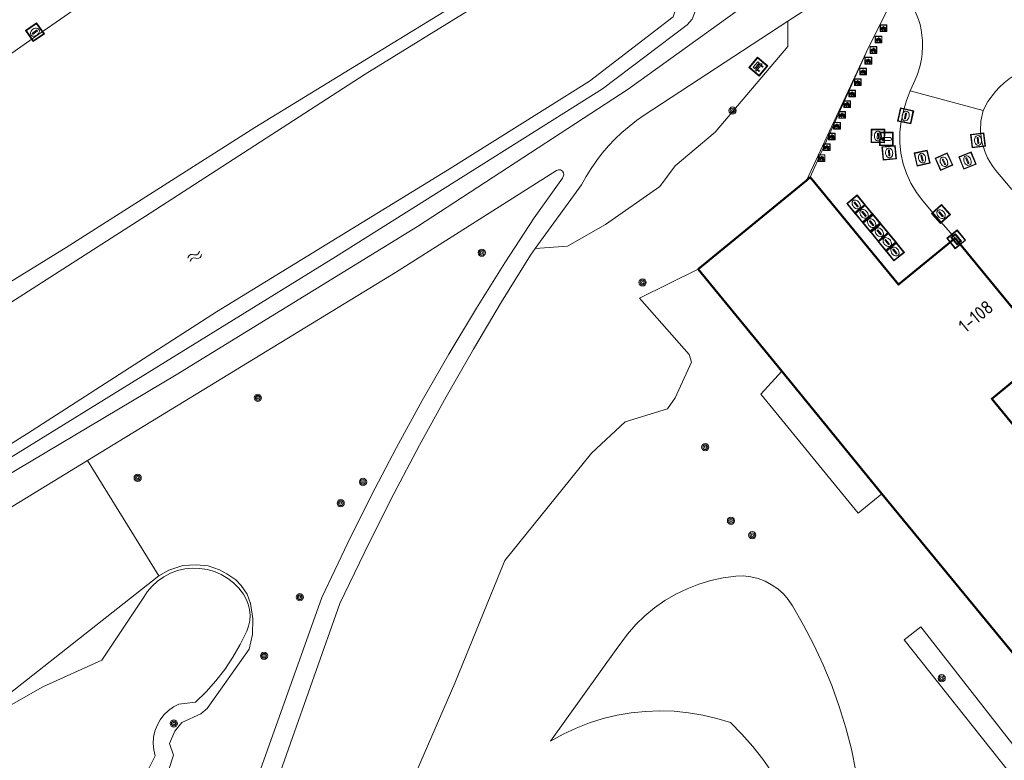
# Model space of a CAD drawing. Header units: metres. Extents: x 94279 to 96109, y 461866 to 463040.
# Tile 34 of 175: x 94816 to 94889, y 462734 to 462789. Entities that reach past the tile are written whole.
import ezdxf
from ezdxf.enums import TextEntityAlignment as Align

# ---------------------------------------------------------------- set-up
doc = ezdxf.new("R2010")
doc.units = ezdxf.units.M
doc.layers.get('0').update_dxf_attribs({"linetype": 'CONTINUOUS'})
for name, color, linetype, lineweight in [('B_BEBOUWINGSGRENS_0', 132, 'CONTINUOUS', 50), ('G_GRENS_ALGEMEEN_0', 251, 'CONTINUOUS', 13), ('Q_BANK_0', 251, 'CONTINUOUS', 13), ('Q_BOOM_0', 251, 'CONTINUOUS', 13), ('Q_FIETSENREK_0', 251, 'CONTINUOUS', 13), ('Q_GASPUT_0', 251, 'CONTINUOUS', 13), ('Q_INSPECTIE_OF_RIOOLPUT_0', 251, 'CONTINUOUS', 13), ('Q_KOLK_0', 251, 'CONTINUOUS', 13), ('Q_PEILBUIS_0', 251, 'CONTINUOUS', 13), ('Q_STRAATNAAMBORD_0', 251, 'CONTINUOUS', 13), ('Q_WATERLEIDINGPUT_0', 251, 'CONTINUOUS', 13), ('S_GBKN_SYMBOOL_WATER_0', 251, 'CONTINUOUS', 13), ('T_CULTUURGRENS_0', 251, 'CONTINUOUS', 13), ('T_HEK_LIJN_0', 251, 'CONTINUOUS', 13), ('T_WALBESCHERMING_0', 251, 'CONTINUOUS', 13), ('V_WEGGRENS_0', 251, 'CONTINUOUS', 13), ('W_WATERGRENS_0', 251, 'CONTINUOUS', 13), ('Z_GBKN_HUISNUMMER_0', 251, 'CONTINUOUS', 13)]:
    doc.layers.add(name, color=color, linetype=linetype, lineweight=lineweight)
doc.styles.get("Standard").update_dxf_attribs({"font": 'isocp.shx'})

# ---------------------------------------------------------------- blocks, each defined once
blk = doc.blocks.new('Q_GASPUT')
blk.add_lwpolyline([(-0.5, 0.5), (0.5, 0.5), (0.5, -0.5), (-0.5, -0.5)], close=True)
for points in [[(-0.442, 0.464), (0.438, 0.464, -0.414214), (0.459, 0.442), (0.459, -0.437, -0.414214), (0.438, -0.459), (-0.442, -0.459, -0.414214), (-0.463, -0.437), (-0.463, 0.442), (-0.463, 0.444), (-0.463, 0.446), (-0.463, 0.448), (-0.462, 0.45), (-0.461, 0.451), (-0.46, 0.453), (-0.459, 0.455), (-0.458, 0.456), (-0.457, 0.457), (-0.456, 0.459), (-0.454, 0.46), (-0.453, 0.461), (-0.451, 0.462), (-0.449, 0.462), (-0.447, 0.463), (-0.446, 0.463), (-0.444, 0.464), (-0.442, 0.464)], [(-0.345, 0.105, 0.380426), (-0.276, -0.18)], [(-0.008, 0.266, 0.240218), (-0.345, 0.105)], [(-0.194, 0.045, 0.853344), (-0.194, -0.032)], [(0.331, 0.111, 0.240191), (-0.008, 0.266)], [(0.185, -0.032, 0.849746), (0.185, 0.045)], [(0.267, -0.176, 0.380426), (0.331, 0.111)], [(-0.276, -0.18, 0.148452), (0.012, -0.257)], [(0.012, -0.257, 0.131742), (0.267, -0.176)]]:
    blk.add_lwpolyline(points, format="xyb")
for points in [[(-0.194, 0.045), (0.185, 0.045)], [(0.185, -0.032), (-0.194, -0.032)]]:
    blk.add_lwpolyline(points)
blk = doc.blocks.new('Q_WATERLEIDINGPUT')
blk.add_lwpolyline([(-0.5, 0.5), (0.5, 0.5), (0.5, -0.5), (-0.5, -0.5)], close=True)
for points in [[(-0.442, 0.464), (0.438, 0.464, -0.414214), (0.459, 0.442), (0.459, -0.437, -0.414214), (0.438, -0.459), (-0.442, -0.459, -0.414214), (-0.463, -0.437), (-0.463, 0.442), (-0.463, 0.444), (-0.463, 0.446), (-0.463, 0.448), (-0.462, 0.45), (-0.461, 0.451), (-0.46, 0.453), (-0.459, 0.455), (-0.458, 0.456), (-0.457, 0.457), (-0.456, 0.459), (-0.454, 0.46), (-0.453, 0.461), (-0.451, 0.462), (-0.449, 0.462), (-0.447, 0.463), (-0.446, 0.463), (-0.444, 0.464), (-0.442, 0.464)], [(-0.345, 0.105, 0.380426), (-0.276, -0.18)], [(-0.008, 0.266, 0.240218), (-0.345, 0.105)], [(-0.194, 0.045, 0.853344), (-0.194, -0.032)], [(0.331, 0.111, 0.240191), (-0.008, 0.266)], [(0.185, -0.032, 0.849746), (0.185, 0.045)], [(0.267, -0.176, 0.380426), (0.331, 0.111)], [(-0.276, -0.18, 0.148452), (0.012, -0.257)], [(0.012, -0.257, 0.131742), (0.267, -0.176)]]:
    blk.add_lwpolyline(points, format="xyb")
for points in [[(-0.194, 0.045), (0.185, 0.045)], [(0.185, -0.032), (-0.194, -0.032)]]:
    blk.add_lwpolyline(points)
blk = doc.blocks.new('Q_KOLK')
blk.add_lwpolyline([(-0.5, 0.5), (0.5, 0.5), (0.5, -0.5), (-0.5, -0.5)], close=True)
for points in [[(-0.442, 0.464), (0.438, 0.464, -0.414214), (0.459, 0.442), (0.459, -0.437, -0.414214), (0.438, -0.459), (-0.442, -0.459, -0.414214), (-0.463, -0.437), (-0.463, 0.442, -0.414214), (-0.442, 0.464)], [(-0.345, 0.105, 0.380426), (-0.276, -0.18)], [(-0.008, 0.266, 0.240218), (-0.345, 0.105)], [(-0.194, 0.045, 0.853344), (-0.194, -0.032)], [(0.331, 0.111, 0.240191), (-0.008, 0.266)], [(0.185, -0.032, 0.849746), (0.185, 0.045)], [(0.267, -0.176, 0.380426), (0.331, 0.111)], [(-0.276, -0.18, 0.148452), (0.012, -0.257)], [(0.012, -0.257, 0.131742), (0.267, -0.176)]]:
    blk.add_lwpolyline(points, format="xyb")
for points in [[(-0.194, 0.045), (0.185, 0.045)], [(0.185, -0.032), (-0.194, -0.032)]]:
    blk.add_lwpolyline(points)
blk = doc.blocks.new('Q_INSPECTIE_OF_RIOOLPUT')
blk.add_lwpolyline([(-0.5, 0.5), (0.5, 0.5), (0.5, -0.5), (-0.5, -0.5)], close=True)
for points in [[(-0.442, 0.464), (0.438, 0.464, -0.414214), (0.459, 0.442), (0.459, -0.437, -0.414214), (0.438, -0.459), (-0.442, -0.459, -0.414214), (-0.463, -0.437), (-0.463, 0.442), (-0.463, 0.444), (-0.463, 0.446), (-0.463, 0.448), (-0.462, 0.45), (-0.461, 0.451), (-0.46, 0.453), (-0.459, 0.455), (-0.458, 0.456), (-0.457, 0.457), (-0.456, 0.459), (-0.454, 0.46), (-0.453, 0.461), (-0.451, 0.462), (-0.449, 0.462), (-0.447, 0.463), (-0.446, 0.463), (-0.444, 0.464), (-0.442, 0.464)], [(-0.345, 0.105, 0.380426), (-0.276, -0.18)], [(-0.008, 0.266, 0.240218), (-0.345, 0.105)], [(-0.194, 0.045, 0.853344), (-0.194, -0.032)], [(0.331, 0.111, 0.240191), (-0.008, 0.266)], [(0.185, -0.032, 0.849746), (0.185, 0.045)], [(0.267, -0.176, 0.380426), (0.331, 0.111)], [(-0.276, -0.18, 0.148452), (0.012, -0.257)], [(0.012, -0.257, 0.131742), (0.267, -0.176)]]:
    blk.add_lwpolyline(points, format="xyb")
for points in [[(-0.194, 0.045), (0.185, 0.045)], [(0.185, -0.032), (-0.194, -0.032)]]:
    blk.add_lwpolyline(points)
blk = doc.blocks.new('Q_FIETSENREK')
for points in [[(-0.5, 0.5), (0.5, 0.5), (0.5, -0.5), (-0.5, -0.5)], [(-0.06, 0.15), (0.18, 0.05), (0.04, -0.09)]]:
    blk.add_lwpolyline(points, close=True)
for points in [[(-0.44, 0.46), (0.44, 0.46, -0.414214), (0.46, 0.44), (0.46, -0.44, -0.414214), (0.44, -0.46), (-0.44, -0.46, -0.414214), (-0.46, -0.44), (-0.46, 0.44), (-0.46, 0.44), (-0.46, 0.45), (-0.46, 0.45), (-0.46, 0.45), (-0.46, 0.45), (-0.46, 0.45), (-0.46, 0.45), (-0.46, 0.46), (-0.46, 0.46), (-0.46, 0.46), (-0.45, 0.46), (-0.45, 0.46), (-0.45, 0.46), (-0.45, 0.46), (-0.45, 0.46), (-0.45, 0.46), (-0.44, 0.46), (-0.44, 0.46)], [(-0.18, 0.11, 0.847256), (-0.32, -0.14)], [(-0.19, 0.08, 0.842492), (-0.3, -0.12)], [(-0.17, 0.06, 0.053288), (-0.19, 0.08)], [(-0.19, -0.13, 0.502492), (-0.15, 0.04)], [(-0.15, 0.09, 0.06236), (-0.18, 0.11)], [(-0.16, -0.16, 0.494489), (-0.12, 0.07)], [(-0.32, -0.14, 0.089606), (-0.42, -0.35)], [(-0.3, -0.16, 0.110942), (-0.37, -0.35)], [(-0.29, -0.1, 0.006942), (-0.3, -0.12)], [(-0.3, -0.16, 0.02458), (-0.28, -0.17)], [(-0.21, -0.1, 0.381614), (-0.29, -0.1)], [(-0.22, -0.14, 0.533998), (-0.28, -0.14)], [(-0.28, -0.14, 0.009682), (-0.27, -0.14)], [(-0.28, -0.17, 0.148109), (-0.2, -0.17)], [(-0.27, -0.14, 0.120201), (-0.22, -0.14)], [(-0.22, -0.14, 0.003554), (-0.22, -0.14)], [(-0.19, -0.13, 0.017985), (-0.21, -0.1)], [(-0.12, -0.35, 0.075837), (-0.2, -0.17)], [(-0.08, -0.35, 0.094234), (-0.16, -0.16)], [(0.1, -0.16, 0.385208), (0.19, -0.33)], [(0.21, -0.05, 0.224648), (0.11, -0.13)], [(0.13, -0.17, 0.376993), (0.2, -0.3)], [(0.21, -0.09, 0.20829), (0.14, -0.14)], [(0.19, -0.33, 1), (0.29, -0.06)], [(0.2, -0.3, 1), (0.28, -0.09)], [(0.29, -0.06, 0.086253), (0.24, -0.05)], [(0.28, -0.09, 0.079305), (0.24, -0.08)]]:
    blk.add_lwpolyline(points, format="xyb")
for points in [[(-0.17, 0.06), (-0.26, -0.04), (-0.24, -0.06), (-0.15, 0.04)], [(0.08, 0.22), (0, 0.25), (-0.15, 0.09)], [(-0.12, 0.07), (-0.09, 0.11), (0.02, -0.13), (0.1, -0.16)], [(0.24, -0.05), (0.23, 0.05), (0.26, 0.09), (0.3, 0.08), (0.31, 0.11), (0.19, 0.15), (0.18, 0.12), (0.23, 0.1), (0.21, 0.08), (-0.04, 0.17), (0, 0.22), (0.07, 0.19), (0.08, 0.22)], [(0.21, -0.05), (0.2, 0.03), (0.06, -0.11)], [(-0.42, -0.35), (-0.37, -0.35)], [(-0.12, -0.35), (-0.08, -0.35)], [(0.06, -0.11), (0.11, -0.13)], [(0.13, -0.17), (0.25, -0.22), (0.24, -0.08)], [(0.14, -0.14), (0.22, -0.17), (0.21, -0.09)]]:
    blk.add_lwpolyline(points)
blk = doc.blocks.new('Q_BANK')
blk.add_lwpolyline([(-0.5, 0.5), (0.5, 0.5), (0.5, -0.5), (-0.5, -0.5)], close=True)
blk.add_lwpolyline([(-0.442, 0.464), (0.438, 0.464, -0.414214), (0.459, 0.442), (0.459, -0.437, -0.414214), (0.438, -0.459), (-0.442, -0.459, -0.414214), (-0.463, -0.437), (-0.463, 0.442), (-0.463, 0.444), (-0.463, 0.446), (-0.463, 0.448), (-0.462, 0.45), (-0.461, 0.451), (-0.46, 0.453), (-0.459, 0.455), (-0.458, 0.456), (-0.457, 0.457), (-0.456, 0.459), (-0.454, 0.46), (-0.453, 0.461), (-0.451, 0.462), (-0.449, 0.462), (-0.447, 0.463), (-0.446, 0.463), (-0.444, 0.464), (-0.442, 0.464)], format="xyb")
for points in [[(-0.267, 0.022), (-0.366, -0.078)], [(-0.18, 0.132), (-0.267, 0.132), (-0.267, 0.276)], [(-0.267, 0.276), (0.258, 0.276), (0.258, 0.132), (0.173, 0.132)], [(-0.18, 0.022), (-0.267, 0.022)], [(-0.267, 0.022), (-0.18, 0.022)], [(-0.18, 0.022), (-0.18, 0.132)], [(-0.18, 0.132), (-0.144, 0.132)], [(-0.144, 0.132), (-0.144, 0.022)], [(0.131, 0.132), (-0.144, 0.132)], [(0.131, 0.022), (-0.144, 0.022)], [(-0.144, 0.022), (0.131, 0.022)], [(0.131, 0.022), (-0.144, 0.022)], [(-0.144, 0.022), (0.131, 0.022)], [(-0.144, 0.022), (0.131, 0.022)], [(0.131, 0.022), (0.131, 0.132)], [(0.131, 0.132), (0.173, 0.132)], [(0.173, 0.132), (0.173, 0.022)], [(0.173, 0.022), (0.255, 0.022)], [(0.173, 0.022), (0.255, 0.022)], [(0.255, 0.022), (0.357, -0.078)], [(-0.236, -0.078), (-0.366, -0.078)], [(-0.192, -0.078), (-0.192, -0.27), (-0.236, -0.27), (-0.236, -0.078)], [(-0.236, -0.078), (-0.192, -0.078)], [(0.183, -0.078), (-0.192, -0.078)], [(0.226, -0.078), (0.226, -0.268), (0.183, -0.268), (0.183, -0.078)], [(0.183, -0.078), (0.226, -0.078)], [(0.357, -0.078), (0.226, -0.078)]]:
    blk.add_lwpolyline(points)
blk = doc.blocks.new('Q_PEILBUIS')
blk.add_lwpolyline([(-0.5, 0.5), (0.5, 0.5), (0.5, -0.5), (-0.5, -0.5)], close=True)
for points in [[(-0.442, 0.464), (0.438, 0.464, -0.414214), (0.459, 0.442), (0.459, -0.437, -0.414214), (0.438, -0.459), (-0.442, -0.459, -0.414214), (-0.463, -0.437), (-0.463, 0.442), (-0.463, 0.444), (-0.463, 0.446), (-0.463, 0.448), (-0.462, 0.45), (-0.461, 0.451), (-0.46, 0.453), (-0.459, 0.455), (-0.458, 0.456), (-0.457, 0.457), (-0.456, 0.459), (-0.454, 0.46), (-0.453, 0.461), (-0.451, 0.462), (-0.449, 0.462), (-0.447, 0.463), (-0.446, 0.463), (-0.444, 0.464), (-0.442, 0.464)], [(-0.116, 0.279, 0.411749), (0.109, 0.279)], [(0.083, 0.33, 0.503664), (-0.092, 0.332)], [(-0.116, -0.273, 0.833364), (0.109, -0.273)]]:
    blk.add_lwpolyline(points, format="xyb")
for points in [[(-0.116, -0.273), (-0.116, 0.279)], [(-0.04, 0.294), (-0.092, 0.332)], [(-0.04, 0.294), (0.032, 0.294)], [(0.032, 0.294), (0.083, 0.33)], [(0.109, 0.279), (0.109, -0.273)]]:
    blk.add_lwpolyline(points)
blk = doc.blocks.new('Q_STRAATNAAMBORD')
for points in [[(-0.5, 0.5), (0.5, 0.5), (0.5, -0.5), (-0.5, -0.5)], [(-0.369, 0.22), (0.358, 0.22), (0.358, -0.214), (-0.369, -0.214)]]:
    blk.add_lwpolyline(points, close=True)
for points in [[(-0.442, 0.464), (0.438, 0.464, -0.414214), (0.459, 0.442), (0.459, -0.437, -0.414214), (0.438, -0.459), (-0.442, -0.459, -0.414214), (-0.463, -0.437), (-0.463, 0.442), (-0.463, 0.444), (-0.463, 0.446), (-0.463, 0.448), (-0.462, 0.45), (-0.461, 0.451), (-0.46, 0.453), (-0.459, 0.455), (-0.458, 0.456), (-0.457, 0.457), (-0.456, 0.459), (-0.454, 0.46), (-0.453, 0.461), (-0.451, 0.462), (-0.449, 0.462), (-0.447, 0.463), (-0.446, 0.463), (-0.444, 0.464), (-0.442, 0.464)], [(-0.287, 0.16), (0.281, 0.16, -0.414214), (0.303, 0.139), (0.303, -0.134, -0.414214), (0.281, -0.156), (-0.287, -0.156, -0.414214), (-0.308, -0.134), (-0.308, 0.139), (-0.308, 0.14), (-0.308, 0.142), (-0.307, 0.144), (-0.307, 0.146), (-0.306, 0.148), (-0.305, 0.149), (-0.304, 0.151), (-0.303, 0.152), (-0.302, 0.154), (-0.3, 0.155), (-0.299, 0.156), (-0.297, 0.157), (-0.296, 0.158), (-0.294, 0.159), (-0.292, 0.159), (-0.29, 0.16), (-0.288, 0.16), (-0.287, 0.16)]]:
    blk.add_lwpolyline(points, format="xyb")
blk = doc.blocks.new('WATERSYMBOOL')
for points in [[(-0.5, 0.15), (-0.438, 0.212), (-0.312, 0.275), (-0.188, 0.275), (-0.062, 0.212), (0, 0.15), (0.062, 0.087), (0.188, 0.025), (0.312, 0.025), (0.438, 0.087), (0.5, 0.15)], [(-0.5, -0.15), (-0.438, -0.087), (-0.312, -0.025), (-0.188, -0.025), (-0.062, -0.087), (0, -0.15), (0.062, -0.212), (0.188, -0.275), (0.312, -0.275), (0.438, -0.212), (0.5, -0.15)]]:
    blk.add_lwpolyline(points)
blk = doc.blocks.new('Q_BOOM')
for radius in [0.27, 0.18, 0.09]:
    blk.add_circle((0, 0), radius)

msp = doc.modelspace()

# ---------------------------------------------------------------- linework, layer by layer
at = {"layer": 'B_BEBOUWINGSGRENS_0'}
for p, q in [((94874.698, 462776.96), (94866.655, 462770.36)), ((94874.986, 462777.196), (94874.698, 462776.96)), ((94892.71, 462764.2), (94885.76, 462772.67)), ((94866.655, 462770.36), (94872.871, 462762.784)), ((94872.871, 462762.784), (94880.318, 462753.654)), ((94880.318, 462753.654), (94912.468, 462714.478))]:
    msp.add_line(p, q, dxfattribs=at)
for points in [[(94885.76, 462772.67), (94881.55, 462769.21), (94874.986, 462777.196)], [(94920.769, 462721.384), (94918.725, 462723.876), (94888.49, 462760.73), (94892.71, 462764.2)]]:
    msp.add_lwpolyline(points, dxfattribs=at)
at = {"layer": 'G_GRENS_ALGEMEEN_0'}
msp.add_line((94874.986, 462777.196), (94879.16, 462786.509), dxfattribs=at)
msp.add_lwpolyline([(94880.318, 462753.654), (94878.539, 462752.217), (94871.309, 462761.067), (94872.871, 462762.784)], dxfattribs=at)
at = {"layer": 'T_CULTUURGRENS_0'}
msp.add_line((94826.544, 462747.566), (94821.239, 462756.135), dxfattribs=at)
for points in [[(94725.031, 462699.163), (94735.317, 462705.848), (94750.295, 462715.065), (94766.072, 462725.169), (94778.983, 462733.686), (94787.705, 462739.21), (94839.666, 462771.282), (94859.526, 462783.78), (94865.842, 462788.527), (94866.21, 462788.948), (94866.429, 462789.514), (94866.406, 462790.143), (94862.18, 462794.416), (94860.69, 462795.922), (94859.813, 462796.35), (94859.318, 462796.302), (94858.464, 462796.088), (94833.676, 462780.901), (94819.655, 462771.976), (94798.345, 462758.853), (94783.942, 462749.493), (94754.892, 462730.943), (94740.313, 462720.995), (94716.254, 462706.049)], [(94873.321, 462788.791), (94873.321, 462786.911), (94867.915, 462780.536), (94864.93, 462778.035), (94863.8, 462776.502), (94859.766, 462773.678), (94856.942, 462772.064), (94854.537, 462771.902)], [(94839.742, 462719.303), (94848.556, 462739.569), (94852.269, 462748.692), (94858.728, 462756.684), (94861.227, 462759.004), (94864.375, 462759.973), (94864.941, 462760.781), (94866.152, 462763.445), (94865.99, 462764.01), (94862.276, 462768.208), (94866.655, 462770.36)], [(94827.291, 462733.159), (94827.634, 462734.225), (94827.325, 462735.084), (94827.737, 462736.012), (94828.236, 462736.647), (94829.662, 462737.3), (94830.143, 462737.696), (94833.253, 462742.111), (94833.494, 462743.194), (94833.528, 462744.379), (94833.356, 462745.496), (94833.098, 462746.184), (94832.652, 462746.837), (94832.274, 462747.266), (94831.586, 462747.713), (94831.036, 462748.005), (94830.195, 462748.297), (94829.318, 462748.383), (94828.322, 462748.314), (94827.274, 462747.988), (94826.544, 462747.566)], [(94826.544, 462747.566), (94813.271, 462737.13), (94811.296, 462735.578)], [(94878.387, 462733.037), (94878.046, 462734.656), (94877.632, 462736.258), (94877.144, 462737.84), (94876.585, 462739.397), (94875.955, 462740.927), (94875.256, 462742.427), (94874.49, 462743.894), (94873.657, 462745.324), (94873.348, 462745.787), (94872.984, 462746.208), (94872.57, 462746.58), (94872.114, 462746.899), (94871.621, 462747.158), (94871.1, 462747.353), (94870.559, 462747.483), (94870.006, 462747.544), (94869.449, 462747.536), (94868.519, 462747.41), (94867.601, 462747.212), (94866.702, 462746.941), (94865.827, 462746.6), (94864.982, 462746.19), (94864.173, 462745.715), (94863.403, 462745.177), (94862.678, 462744.581), (94862.003, 462743.928), (94861.382, 462743.224), (94860.551, 462742.069), (94855.661, 462735.269)], [(94883.216, 462743.755), (94881.975, 462742.789), (94903.93, 462715.127), (94904.984, 462715.917), (94883.216, 462743.755)], [(94855.661, 462735.269), (94856.597, 462735.784), (94857.566, 462736.236), (94858.563, 462736.622), (94859.583, 462736.94), (94860.623, 462737.19), (94861.676, 462737.37), (94862.74, 462737.479), (94863.808, 462737.516), (94864.876, 462737.482), (94865.94, 462737.377), (94866.994, 462737.202), (94868.035, 462736.956), (94869.056, 462736.641), (94869.904, 462735.778), (94870.705, 462734.87), (94871.455, 462733.92), (94872.152, 462732.931)]]:
    msp.add_lwpolyline(points, dxfattribs=at)
at = {"layer": 'T_HEK_LIJN_0'}
for p, q in [((94879.16, 462786.509), (94880.77, 462789.769)), ((94874.698, 462776.96), (94879.16, 462786.509))]:
    msp.add_line(p, q, dxfattribs=at)
at = {"layer": 'T_WALBESCHERMING_0'}
for points in [[(94861.24, 462794.045), (94860.748, 462794.509), (94859.84, 462795.151), (94858.901, 462795.23), (94858.288, 462795.007), (94841.889, 462784.853), (94825.88, 462774.517), (94809.353, 462763.946), (94794.068, 462754.314)], [(94799.907, 462747.574), (94816.757, 462758.14), (94830.83, 462767.186), (94848.014, 462777.727), (94858.561, 462784.334), (94864.783, 462789.119), (94864.95, 462789.577), (94864.968, 462790.113), (94864.843, 462790.46), (94864.445, 462791.016), (94861.748, 462793.564)]]:
    msp.add_lwpolyline(points, dxfattribs=at)
at = {"layer": 'V_WEGGRENS_0'}
for p, q in [((94877.309, 462791.399), (94873.321, 462788.791)), ((94887.834, 462782.151), (94882.427, 462783.628))]:
    msp.add_line(p, q, dxfattribs=at)
for points in [[(94849.722, 462810.181), (94842.281, 462805.017), (94834.285, 462799.457), (94825.83, 462793.55), (94817.614, 462787.828), (94815.598, 462786.418)], [(94770.856, 462726.277), (94791.617, 462740.113), (94812.734, 462753.532), (94827.836, 462762.506), (94845.764, 462773.532), (94861.448, 462783.742), (94874.848, 462793.407)], [(94882.427, 462783.628), (94882.427, 462783.629), (94882.778, 462784.433), (94882.961, 462784.85), (94883.144, 462785.412), (94883.259, 462785.987), (94883.315, 462786.383), (94883.345, 462786.972), (94883.329, 462787.369), (94883.288, 462787.763), (94883.235, 462788.149), (94883.154, 462788.543), (94883.031, 462788.925), (94882.978, 462789.056), (94882.812, 462789.464), (94882.655, 462789.752), (94882.406, 462790.154), (94882.163, 462790.462), (94881.896, 462790.776), (94881.756, 462790.9), (94881.552, 462791.071)], [(94873.321, 462788.791), (94862.645, 462781.809), (94862.064, 462781.408), (94861.505, 462780.977), (94860.968, 462780.518), (94860.456, 462780.031), (94859.97, 462779.519)], [(94897.646, 462784.356), (94897.148, 462784.734), (94896.74, 462784.993), (94896.328, 462785.199), (94895.913, 462785.378), (94895.528, 462785.508), (94894.566, 462785.721), (94894.091, 462785.763), (94893.671, 462785.777), (94893.252, 462785.772), (94892.753, 462785.759), (94892.267, 462785.666), (94891.79, 462785.536), (94891.332, 462785.375), (94890.741, 462785.103), (94890.217, 462784.813), (94889.769, 462784.521), (94889.397, 462784.216), (94889.06, 462783.887), (94888.753, 462783.569), (94888.183, 462782.826), (94887.837, 462782.169), (94887.834, 462782.151)], [(94885.76, 462772.67), (94883.998, 462774.669), (94883.366, 462775.44), (94882.881, 462776.073), (94882.471, 462776.747), (94882.147, 462777.464), (94881.89, 462778.2), (94881.717, 462778.978), (94881.645, 462779.765), (94881.652, 462780.563), (94881.735, 462781.338), (94881.913, 462782.134), (94882.136, 462782.891), (94882.258, 462783.215), (94882.427, 462783.628)], [(94887.834, 462782.151), (94887.681, 462781.376), (94887.644, 462780.614), (94887.738, 462779.81), (94888.002, 462779.053), (94888.173, 462778.639), (94888.336, 462778.34), (94888.568, 462777.993), (94888.787, 462777.709), (94889.968, 462776.272)], [(94859.97, 462779.519), (94859.511, 462778.982), (94859.08, 462778.423), (94858.679, 462777.842), (94858.309, 462777.24), (94857.97, 462776.621), (94854.537, 462771.902)], [(94856.669, 462777.375), (94856.64, 462777.53), (94856.549, 462777.659), (94856.412, 462777.737), (94856.255, 462777.751), (94856.107, 462777.697), (94844.149, 462770.123), (94821.239, 462756.135)], [(94829.191, 462719.386), (94838.66, 462745.948), (94840.586, 462750), (94842.365, 462753.563), (94844.212, 462757.091), (94846.126, 462760.584), (94848.107, 462764.039), (94850.153, 462767.455), (94852.265, 462770.832), (94854.441, 462774.167), (94856.562, 462777.128), (94856.669, 462777.375)], [(94854.537, 462771.902), (94854.172, 462771.401), (94852.02, 462767.923), (94849.928, 462764.408), (94847.898, 462760.857), (94845.931, 462757.272), (94844.026, 462753.652), (94842.185, 462750), (94839.994, 462745.5), (94832.355, 462723.889)], [(94821.239, 462756.135), (94804.536, 462745.936), (94790.422, 462736.912), (94772.408, 462724.811)]]:
    msp.add_lwpolyline(points, dxfattribs=at)
at = {"layer": 'W_WATERGRENS_0'}
msp.add_lwpolyline([(94822.28, 462726.181), (94826.262, 462734.172), (94826.155, 462734.623), (94826.116, 462735.085), (94826.145, 462735.548), (94826.242, 462736.002), (94826.404, 462736.436), (94826.629, 462736.842), (94826.91, 462737.21), (94827.243, 462737.533), (94827.62, 462737.804), (94828.032, 462738.016), (94829.272, 462738.162), (94830.052, 462738.924), (94830.777, 462739.737), (94831.445, 462740.599), (94832.052, 462741.504), (94832.595, 462742.45), (94833.071, 462743.43), (94833.211, 462743.818), (94833.293, 462744.221), (94833.317, 462744.632), (94833.282, 462745.043), (94833.188, 462745.444), (94833.037, 462745.827), (94832.833, 462746.185), (94832.493, 462746.628), (94832.1, 462747.024), (94831.66, 462747.368), (94831.18, 462747.652), (94830.667, 462747.873), (94830.13, 462748.027), (94829.579, 462748.112), (94829.021, 462748.125), (94828.465, 462748.068), (94827.922, 462747.941), (94827.399, 462747.745), (94826.905, 462747.485), (94826.448, 462747.164), (94826.036, 462746.787), (94825.675, 462746.362), (94825.421, 462745.98), (94822.295, 462741.283), (94817.915, 462739.293), (94811.953, 462735.927)], dxfattribs=at)

# ---------------------------------------------------------------- block references
at = {"layer": 'Q_BANK_0', "rotation": 49.7020554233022}
msp.add_blockref('Q_BANK', (94871.123, 462785.411), dxfattribs=at)
at = {"layer": 'Q_BOOM_0'}
for p, rotation in [((94869.209, 462782.151), 49.7020554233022), ((94850.553, 462771.585), 57.97784402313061), ((94862.517, 462769.364), 26.17118172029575), ((94833.902, 462760.796), 31.4066978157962), ((94867.178, 462757.128), 54.98894782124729), ((94824.962, 462754.845), 121.7613215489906), ((94841.724, 462754.537), 62.36676984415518), ((94840.062, 462752.964), 63.46711938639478), ((94869.09, 462751.657), 0.8228630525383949), ((94870.675, 462750.574), 173.7052991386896), ((94837.02, 462745.974), 70.37952454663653), ((94834.363, 462741.606), 54.83849187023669), ((94884.762, 462739.938), 128.4386126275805), ((94827.655, 462736.575), 51.83878872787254)]:
    msp.add_blockref('Q_BOOM', p, dxfattribs=dict(at, rotation=rotation))
at = {"layer": 'Q_FIETSENREK_0', "xscale": 0.5, "yscale": 0.5}
for p in [(94880.43, 462788.277), (94880.07, 462787.441), (94879.682, 462786.657), (94879.304, 462785.862), (94878.913, 462785.054), (94878.528, 462784.265), (94878.101, 462783.418), (94877.735, 462782.634), (94877.354, 462781.829), (94876.974, 462781.028), (94876.594, 462780.227), (94876.21, 462779.422), (94875.831, 462778.621)]:
    msp.add_blockref('Q_FIETSENREK', p, dxfattribs=at)
at = {"layer": 'Q_GASPUT_0'}
for p, rotation in [((94880.019, 462780.263), 89.49741833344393), ((94880.858, 462779.005), 95.22724811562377), ((94884.708, 462774.46), 131.3942651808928)]:
    msp.add_blockref('Q_GASPUT', p, dxfattribs=dict(at, rotation=rotation))
at = {"layer": 'Q_INSPECTIE_OF_RIOOLPUT_0'}
for p, rotation in [((94883.305, 462778.621), 102.5366051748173), ((94884.929, 462778.352), 114.3173944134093), ((94886.678, 462778.439), 112.4427533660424)]:
    msp.add_blockref('Q_INSPECTIE_OF_RIOOLPUT', p, dxfattribs=dict(at, rotation=rotation))
at = {"layer": 'Q_KOLK_0'}
for p, rotation in [((94817.324, 462787.982), 34.96912478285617), ((94882.083, 462781.754), 77.39500114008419), ((94887.466, 462779.936), 96.66848593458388)]:
    msp.add_blockref('Q_KOLK', p, dxfattribs=dict(at, rotation=rotation))
at = {"layer": 'Q_PEILBUIS_0', "rotation": 89.49741833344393}
msp.add_blockref('Q_PEILBUIS', (94880.652, 462780.042), dxfattribs=at)
at = {"layer": 'Q_STRAATNAAMBORD_0', "rotation": 129.3703538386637}
msp.add_blockref('Q_STRAATNAAMBORD', (94885.839, 462772.584), dxfattribs=at)
at = {"layer": 'Q_WATERLEIDINGPUT_0', "rotation": 129.418098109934}
for p in [(94878.399, 462775.178), (94878.986, 462774.475), (94879.55, 462773.79), (94880.119, 462773.105), (94880.71, 462772.381), (94881.283, 462771.677)]:
    msp.add_blockref('Q_WATERLEIDINGPUT', p, dxfattribs=at)
at = {"layer": 'S_GBKN_SYMBOOL_WATER_0', "rotation": 31.52576290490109}
msp.add_blockref('WATERSYMBOOL', (94829.208, 462771.309), dxfattribs=at)

# ---------------------------------------------------------------- texts
at = {"layer": 'Z_GBKN_HUISNUMMER_0'}
msp.add_text('1-108', height=1, rotation=39.4, dxfattribs=at).set_placement((94887.302, 462766.849), align=Align.MIDDLE)

doc.saveas('drawing.dxf')
